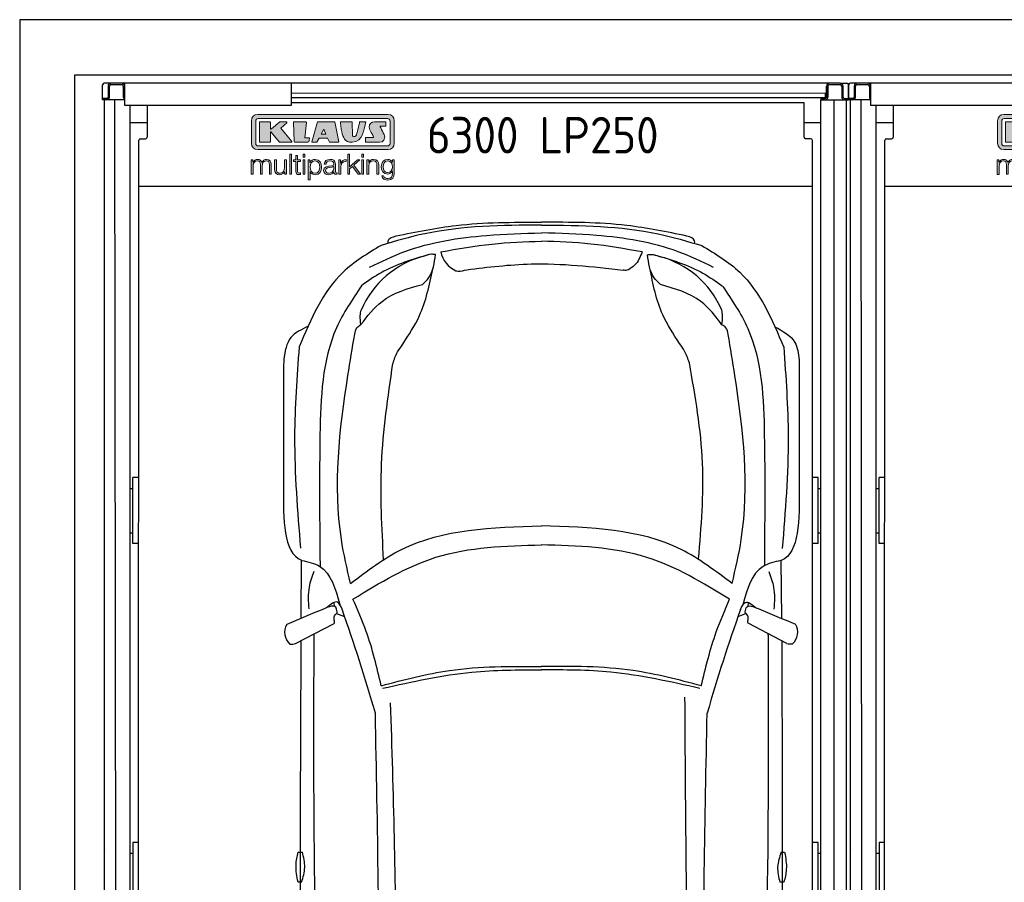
# Model space of a CAD drawing. Header units: millimetres. Extents: x 0 to 8982, y -929 to 5900.
# Tile 2 of 6: x 0 to 3563, y 2780 to 5900. Entities that reach past the tile are written whole.
import ezdxf

# ---------------------------------------------------------------- set-up
doc = ezdxf.new("R2010")
doc.units = ezdxf.units.MM
doc.layers.get('0').update_dxf_attribs({"lineweight": 25})
for name, color, linetype, lineweight in [('car', 10, 'Continuous', 25), ('Gebäude', 7, 'Continuous', 25), ('Logo', 7, 'Continuous', 25), ('Plattform', 7, 'Continuous', 25)]:
    doc.layers.add(name, color=color, linetype=linetype, lineweight=lineweight)
doc.styles.get("Standard").update_dxf_attribs({"font": 'ISOCP.SHX'})

# ---------------------------------------------------------------- blocks, each defined once
blk = doc.blocks.new('Gebäude_GL550_LP250')
at = {"layer": 'Gebäude'}
for p, q in [((5600, 5900), (-3100, 5900)), ((-3100, 5900), (-3100, 200)), ((-2900, 5700), (5400, 5700)), ((-2900, 200), (-2900, 5700))]:
    blk.add_line(p, q, dxfattribs=at)
blk = doc.blocks.new('KLAUS')
at = {"layer": 'Logo'}
h = blk.add_hatch(color=8, dxfattribs=at)
h.dxf.hatch_style = 2
edge = h.paths.add_edge_path()
edge.add_spline(control_points=[(3.6, 29.09), (2.88, 29.09), (2.3, 28.51), (2.3, 27.8), (2.3, 27.8), (2.3, 16.11), (2.3, 16.11), (2.3, 15.39), (2.88, 14.81), (3.6, 14.81), (3.6, 14.81), (71.16, 14.81), (71.16, 14.81), (71.88, 14.81), (72.46, 15.39), (72.46, 16.11), (72.46, 16.11), (72.46, 27.8), (72.46, 27.8), (72.46, 28.51), (71.88, 29.09), (71.16, 29.09), (71.16, 29.09), (3.6, 29.09), (3.6, 29.09), (3.6, 29.09), (3.6, 29.09), (3.6, 29.09)], knot_values=[0, 0, 0, 0, 1, 1, 1, 2, 2, 2, 3, 3, 3, 4, 4, 4, 5, 5, 5, 6, 6, 6, 7, 7, 7, 8, 8, 8, 9, 9, 9, 9], degree=3, periodic=0)
edge = h.paths.add_edge_path()
edge.add_spline(control_points=[(3.35, 31.23), (3.35, 31.23), (71.47, 31.23), (71.47, 31.23), (73.26, 31.23), (74.71, 29.77), (74.71, 27.99), (74.71, 27.99), (74.71, 16.17), (74.71, 16.17), (74.71, 14.38), (73.26, 12.93), (71.47, 12.93), (71.47, 12.93), (3.35, 12.93), (3.35, 12.93), (1.56, 12.93), (0.11, 14.38), (0.11, 16.17), (0.11, 16.17), (0.11, 27.99), (0.11, 27.99), (0.11, 29.77), (1.56, 31.23), (3.35, 31.23), (3.35, 31.23), (3.35, 31.23), (3.35, 31.23)], knot_values=[0, 0, 0, 0, 1, 1, 1, 2, 2, 2, 3, 3, 3, 4, 4, 4, 5, 5, 5, 6, 6, 6, 7, 7, 7, 8, 8, 8, 9, 9, 9, 9], degree=3, periodic=0)
h = blk.add_hatch(color=8, dxfattribs=at)
h.dxf.hatch_style = 2
edge = h.paths.add_edge_path()
edge.add_spline(control_points=[(4.5, 27.33), (4.5, 27.33), (9.7, 27.33), (9.7, 27.33), (9.84, 27.33), (9.96, 27.22), (9.96, 27.08), (9.96, 27.08), (9.96, 23.69), (9.96, 23.69), (9.96, 23.69), (9.94, 23.64), (10.04, 23.59), (10.14, 23.53), (10.2, 23.57), (10.2, 23.57), (10.2, 23.57), (10.51, 23.75), (10.51, 23.75), (10.51, 23.75), (14.94, 27.33), (14.94, 27.33), (14.94, 27.33), (18.41, 27.33), (18.41, 27.33), (18.41, 27.33), (18.49, 27.33), (18.56, 27.2), (18.65, 27.04), (18.53, 26.91), (18.53, 26.91), (18.53, 26.91), (15.49, 24.11), (15.49, 24.11), (15.49, 24.11), (21.14, 17.06), (21.14, 17.06), (21.14, 17.06), (21.13, 16.91), (21.13, 16.91), (21.08, 16.84), (20.99, 16.82), (20.99, 16.82), (20.99, 16.82), (14.7, 16.82), (14.7, 16.82), (14.7, 16.82), (10.26, 22.17), (10.26, 22.17), (10.26, 22.17), (10.19, 22.24), (10.08, 22.21), (9.97, 22.18), (9.96, 22.11), (9.96, 22.11), (9.96, 22.11), (9.96, 17.08), (9.96, 17.08), (9.96, 16.94), (9.84, 16.82), (9.7, 16.82), (9.7, 16.82), (4.5, 16.82), (4.5, 16.82), (4.36, 16.82), (4.25, 16.94), (4.25, 17.08), (4.25, 17.08), (4.25, 27.08), (4.25, 27.08), (4.25, 27.22), (4.36, 27.33), (4.5, 27.33), (4.5, 27.33), (4.5, 27.33), (4.5, 27.33)], knot_values=[0, 0, 0, 0, 1, 1, 1, 2, 2, 2, 3, 3, 3, 4, 4, 4, 5, 5, 5, 6, 6, 6, 7, 7, 7, 8, 8, 8, 9, 9, 9, 10, 10, 10, 11, 11, 11, 12, 12, 12, 13, 13, 13, 14, 14, 14, 15, 15, 15, 16, 16, 16, 17, 17, 17, 18, 18, 18, 19, 19, 19, 20, 20, 20, 21, 21, 21, 22, 22, 22, 23, 23, 23, 24, 24, 24, 25, 25, 25, 25], degree=3, periodic=0)
h = blk.add_hatch(color=8, dxfattribs=at)
h.dxf.hatch_style = 2
h.paths.add_polyline_path([(22.42, 17.06), (21.97, 27.15), (22.24, 27.33), (28.55, 27.33), (28.86, 26.97), (28.01, 19.08), (30.26, 19.07), (30.44, 18.95), (30.08, 16.95), (29.49, 16.82), (22.6, 16.82)])
h = blk.add_hatch(color=8, dxfattribs=at)
h.paths.add_polyline_path([(36.52, 21.01), (38.93, 21.01), (37.87, 23.57)])
h.paths.add_polyline_path([(34.52, 27.33), (43.65, 27.33), (45.76, 16.94), (45.57, 16.82), (40.83, 16.82), (39.89, 18.95), (35.42, 18.95), (34.27, 16.82), (31.78, 16.82), (31.66, 17)])
h = blk.add_hatch(color=8, dxfattribs=at)
h.dxf.hatch_style = 2
edge = h.paths.add_edge_path()
edge.add_spline(control_points=[(52.69, 27.32), (52.69, 27.32), (52.88, 20.14), (52.88, 20.14), (53.01, 19.89), (53.2, 19.77), (53.43, 19.71), (53.91, 19.59), (54.43, 19.57), (54.64, 20.03), (55.23, 21.34), (56.27, 25.45), (56.6, 27.33), (56.6, 27.33), (59.77, 27.33), (59.77, 27.33), (58.77, 23.9), (58.56, 16.82), (52.63, 16.76), (48.72, 16.72), (48.01, 19.35), (47.27, 22.24), (46.89, 23.68), (46.54, 27.33), (46.54, 27.33), (46.54, 27.33), (52.69, 27.32), (52.69, 27.32), (52.69, 27.32), (52.69, 27.32), (52.69, 27.32)], knot_values=[0, 0, 0, 0, 1, 1, 1, 2, 2, 2, 3, 3, 3, 4, 4, 4, 5, 5, 5, 6, 6, 6, 7, 7, 7, 8, 8, 8, 9, 9, 9, 10, 10, 10, 10], degree=3, periodic=0)
h = blk.add_hatch(color=8, dxfattribs=at)
h.dxf.hatch_style = 2
edge = h.paths.add_edge_path()
edge.add_spline(control_points=[(64.46, 27.33), (64.46, 27.33), (70.31, 27.33), (70.31, 27.33), (70.31, 26.52), (70.31, 26.02), (70.31, 25.12), (70.31, 25.12), (67.3, 25.12), (67.3, 25.12), (67.24, 25.04), (67.25, 25.11), (67.25, 24.91), (67.25, 24.88), (69.73, 20.38), (69.73, 19.57), (69.73, 16.4), (67.22, 16.81), (65.9, 16.82), (65.9, 16.82), (59.59, 16.82), (59.59, 16.82), (59.59, 17.76), (59.59, 18.23), (59.59, 19.14), (59.59, 19.14), (63.75, 19.14), (63.75, 19.14), (63.82, 19.22), (63.81, 19.11), (63.81, 19.31), (63.81, 20.32), (61.58, 23.06), (61.58, 24.63), (61.58, 26.33), (62.83, 27.34), (64.46, 27.33), (64.46, 27.33), (64.46, 27.33), (64.46, 27.33)], knot_values=[0, 0, 0, 0, 1, 1, 1, 2, 2, 2, 3, 3, 3, 4, 4, 4, 5, 5, 5, 6, 6, 6, 7, 7, 7, 8, 8, 8, 9, 9, 9, 10, 10, 10, 11, 11, 11, 12, 12, 12, 13, 13, 13, 13], degree=3, periodic=0)
h = blk.add_hatch(color=30, dxfattribs=at)
h.dxf.hatch_style = 2
h.paths.add_polyline_path([(20.07, 0), (20.99, 0), (20.99, 10.45), (20.07, 10.45)])
h = blk.add_hatch(color=30, dxfattribs=at)
h.paths.add_polyline_path([(27.1, 0), (28.03, 0), (28.03, 7.55), (27.1, 7.55)])
h.paths.add_polyline_path([(27.1, 8.98), (28.03, 8.98), (28.03, 10.45), (27.1, 10.45)])
h = blk.add_hatch(color=30, dxfattribs=at)
h.dxf.hatch_style = 2
h.paths.add_polyline_path([(50.4, 0), (51.32, 0), (51.32, 2.87), (52.82, 4.11), (55.8, 0), (56.96, 0), (53.52, 4.76), (56.74, 7.55), (55.51, 7.55), (51.32, 3.89), (51.32, 10.45), (50.4, 10.45)])
h = blk.add_hatch(color=30, dxfattribs=at)
h.paths.add_polyline_path([(57.74, 0), (58.66, 0), (58.66, 7.55), (57.74, 7.55)])
h.paths.add_polyline_path([(57.74, 8.98), (58.66, 8.98), (58.66, 10.45), (57.74, 10.45)])
h = blk.add_hatch(color=30, dxfattribs=at)
h.dxf.hatch_style = 2
edge = h.paths.add_edge_path()
edge.add_spline(control_points=[(0, 0), (0, 0), (0.92, 0), (0.92, 0), (0.92, 0), (0.92, 4.22), (0.92, 4.22), (0.94, 5.8), (1.58, 7), (3.18, 7), (4.35, 7), (4.77, 6.15), (4.76, 5.12), (4.76, 5.12), (4.76, 0), (4.76, 0), (4.76, 0), (5.68, 0), (5.68, 0), (5.68, 0), (5.68, 4.27), (5.68, 4.27), (5.68, 5.68), (6.14, 7), (7.73, 7), (9.05, 7), (9.52, 6.32), (9.52, 5.08), (9.52, 5.08), (9.52, 0), (9.52, 0), (9.52, 0), (10.44, 0), (10.44, 0), (10.44, 0), (10.44, 5.12), (10.44, 5.12), (10.44, 6.91), (9.59, 7.77), (7.94, 7.77), (6.94, 7.77), (5.99, 7.29), (5.54, 6.3), (5.26, 7.29), (4.36, 7.77), (3.37, 7.77), (2.17, 7.77), (1.38, 7.19), (0.89, 6.28), (0.89, 6.28), (0.85, 6.28), (0.85, 6.28), (0.85, 6.28), (0.85, 7.55), (0.85, 7.55), (0.85, 7.55), (0, 7.55), (0, 7.55), (0, 7.55), (0, 0), (0, 0), (0, 0), (0, 0), (0, 0)], knot_values=[0, 0, 0, 0, 1, 1, 1, 2, 2, 2, 3, 3, 3, 4, 4, 4, 5, 5, 5, 6, 6, 6, 7, 7, 7, 8, 8, 8, 9, 9, 9, 10, 10, 10, 11, 11, 11, 12, 12, 12, 13, 13, 13, 14, 14, 14, 15, 15, 15, 16, 16, 16, 17, 17, 17, 18, 18, 18, 19, 19, 19, 20, 20, 20, 21, 21, 21, 21], degree=3, periodic=0)
h = blk.add_hatch(color=30, dxfattribs=at)
h.dxf.hatch_style = 2
edge = h.paths.add_edge_path()
edge.add_spline(control_points=[(18.31, 7.55), (18.31, 7.55), (17.39, 7.55), (17.39, 7.55), (17.39, 7.55), (17.39, 3.59), (17.39, 3.59), (17.39, 2.05), (16.7, 0.56), (15.12, 0.56), (13.66, 0.56), (13.15, 1.27), (13.1, 2.64), (13.1, 2.64), (13.1, 7.55), (13.1, 7.55), (13.1, 7.55), (12.18, 7.55), (12.18, 7.55), (12.18, 7.55), (12.18, 2.65), (12.18, 2.65), (12.18, 0.89), (12.93, -0.22), (14.83, -0.22), (15.96, -0.22), (16.95, 0.35), (17.44, 1.36), (17.44, 1.36), (17.47, 1.36), (17.47, 1.36), (17.47, 1.36), (17.47, 0), (17.47, 0), (17.47, 0), (18.31, 0), (18.31, 0), (18.31, 0), (18.31, 7.55), (18.31, 7.55), (18.31, 7.55), (18.31, 7.55), (18.31, 7.55)], knot_values=[0, 0, 0, 0, 1, 1, 1, 2, 2, 2, 3, 3, 3, 4, 4, 4, 5, 5, 5, 6, 6, 6, 7, 7, 7, 8, 8, 8, 9, 9, 9, 10, 10, 10, 11, 11, 11, 12, 12, 12, 13, 13, 13, 14, 14, 14, 14], degree=3, periodic=0)
h = blk.add_hatch(color=30, dxfattribs=at)
h.dxf.hatch_style = 2
edge = h.paths.add_edge_path()
edge.add_spline(control_points=[(24.22, 9.82), (24.22, 9.82), (23.3, 9.82), (23.3, 9.82), (23.3, 9.82), (23.3, 7.55), (23.3, 7.55), (23.3, 7.55), (21.98, 7.55), (21.98, 7.55), (21.98, 7.55), (21.98, 6.78), (21.98, 6.78), (21.98, 6.78), (23.3, 6.78), (23.3, 6.78), (23.3, 6.78), (23.3, 1.61), (23.3, 1.61), (23.28, 0.32), (23.71, -0.09), (24.94, -0.09), (25.22, -0.09), (25.48, -0.06), (25.76, -0.06), (25.76, -0.06), (25.76, 0.73), (25.76, 0.73), (25.5, 0.7), (25.23, 0.69), (24.97, 0.69), (24.31, 0.73), (24.22, 1.08), (24.22, 1.68), (24.22, 1.68), (24.22, 6.78), (24.22, 6.78), (24.22, 6.78), (25.76, 6.78), (25.76, 6.78), (25.76, 6.78), (25.76, 7.55), (25.76, 7.55), (25.76, 7.55), (24.22, 7.55), (24.22, 7.55), (24.22, 7.55), (24.22, 9.82), (24.22, 9.82), (24.22, 9.82), (24.22, 9.82), (24.22, 9.82)], knot_values=[0, 0, 0, 0, 1, 1, 1, 2, 2, 2, 3, 3, 3, 4, 4, 4, 5, 5, 5, 6, 6, 6, 7, 7, 7, 8, 8, 8, 9, 9, 9, 10, 10, 10, 11, 11, 11, 12, 12, 12, 13, 13, 13, 14, 14, 14, 15, 15, 15, 16, 16, 16, 17, 17, 17, 17], degree=3, periodic=0)
h = blk.add_hatch(color=30, dxfattribs=at)
edge = h.paths.add_edge_path()
edge.add_spline(control_points=[(35.84, 3.78), (35.84, 2.21), (35.12, 0.56), (33.37, 0.56), (31.4, 0.56), (30.72, 2.21), (30.72, 3.78), (30.72, 5.49), (31.33, 7), (33.37, 7), (35.12, 7), (35.84, 5.34), (35.84, 3.78), (35.84, 3.78), (35.84, 3.78), (35.84, 3.78)], knot_values=[0, 0, 0, 0, 1, 1, 1, 2, 2, 2, 3, 3, 3, 4, 4, 4, 5, 5, 5, 5], degree=3, periodic=0)
edge = h.paths.add_edge_path()
edge.add_spline(control_points=[(29.79, -2.8), (29.79, -2.8), (30.72, -2.8), (30.72, -2.8), (30.72, -2.8), (30.72, 1.43), (30.72, 1.43), (30.72, 1.43), (30.74, 1.43), (30.74, 1.43), (31.14, 0.35), (32.24, -0.22), (33.37, -0.22), (35.66, -0.22), (36.76, 1.64), (36.76, 3.78), (36.76, 5.91), (35.66, 7.77), (33.37, 7.77), (32.15, 7.77), (31.1, 7.14), (30.67, 6.12), (30.67, 6.12), (30.64, 6.12), (30.64, 6.12), (30.64, 6.12), (30.64, 7.55), (30.64, 7.55), (30.64, 7.55), (29.79, 7.55), (29.79, 7.55), (29.79, 7.55), (29.79, -2.8), (29.79, -2.8), (29.79, -2.8), (29.79, -2.8), (29.79, -2.8)], knot_values=[0, 0, 0, 0, 1, 1, 1, 2, 2, 2, 3, 3, 3, 4, 4, 4, 5, 5, 5, 6, 6, 6, 7, 7, 7, 8, 8, 8, 9, 9, 9, 10, 10, 10, 11, 11, 11, 12, 12, 12, 12], degree=3, periodic=0)
h = blk.add_hatch(color=30, dxfattribs=at)
edge = h.paths.add_edge_path()
edge.add_spline(control_points=[(43.03, 2.93), (43.04, 1.45), (41.8, 0.56), (40.39, 0.56), (39.53, 0.56), (38.71, 1.13), (38.71, 2.05), (38.71, 3.53), (40.66, 3.51), (42.22, 3.79), (42.47, 3.84), (42.88, 3.91), (43, 4.13), (43, 4.13), (43.03, 4.13), (43.03, 4.13), (43.03, 4.13), (43.03, 2.93), (43.03, 2.93), (43.03, 2.93), (43.03, 2.93), (43.03, 2.93)], knot_values=[0, 0, 0, 0, 1, 1, 1, 2, 2, 2, 3, 3, 3, 4, 4, 4, 5, 5, 5, 6, 6, 6, 7, 7, 7, 7], degree=3, periodic=0)
edge = h.paths.add_edge_path()
edge.add_spline(control_points=[(39.03, 5.24), (39.06, 6.47), (39.91, 7), (41.05, 7), (42.14, 7), (43.03, 6.69), (43.03, 5.45), (43.03, 4.61), (42.6, 4.51), (41.84, 4.42), (39.85, 4.19), (37.79, 4.11), (37.79, 1.99), (37.79, 0.47), (38.93, -0.22), (40.32, -0.22), (41.77, -0.22), (42.43, 0.34), (43.07, 1.32), (43.07, 1.32), (43.1, 1.32), (43.1, 1.32), (43.1, 0.53), (43.25, 0), (44.19, 0), (44.43, 0), (44.58, 0.01), (44.79, 0.06), (44.79, 0.06), (44.79, 0.83), (44.79, 0.83), (44.71, 0.81), (44.6, 0.78), (44.49, 0.78), (44.13, 0.78), (43.95, 0.98), (43.95, 1.33), (43.95, 1.33), (43.95, 5.34), (43.95, 5.34), (43.95, 7.36), (42.5, 7.77), (41.17, 7.77), (39.44, 7.77), (38.2, 7.01), (38.11, 5.24), (38.11, 5.24), (39.03, 5.24), (39.03, 5.24), (39.03, 5.24), (39.03, 5.24), (39.03, 5.24)], knot_values=[0, 0, 0, 0, 1, 1, 1, 2, 2, 2, 3, 3, 3, 4, 4, 4, 5, 5, 5, 6, 6, 6, 7, 7, 7, 8, 8, 8, 9, 9, 9, 10, 10, 10, 11, 11, 11, 12, 12, 12, 13, 13, 13, 14, 14, 14, 15, 15, 15, 16, 16, 16, 17, 17, 17, 17], degree=3, periodic=0)
h = blk.add_hatch(color=30, dxfattribs=at)
h.dxf.hatch_style = 2
edge = h.paths.add_edge_path()
edge.add_spline(control_points=[(45.79, 0), (45.79, 0), (46.71, 0), (46.71, 0), (46.71, 0), (46.71, 4.03), (46.71, 4.03), (46.71, 5.59), (47.85, 6.82), (49.52, 6.73), (49.52, 6.73), (49.52, 7.66), (49.52, 7.66), (48.16, 7.72), (47.14, 7), (46.67, 5.78), (46.67, 5.78), (46.64, 5.78), (46.64, 5.78), (46.64, 5.78), (46.64, 7.55), (46.64, 7.55), (46.64, 7.55), (45.79, 7.55), (45.79, 7.55), (45.79, 7.55), (45.79, 0), (45.79, 0), (45.79, 0), (45.79, 0), (45.79, 0)], knot_values=[0, 0, 0, 0, 1, 1, 1, 2, 2, 2, 3, 3, 3, 4, 4, 4, 5, 5, 5, 6, 6, 6, 7, 7, 7, 8, 8, 8, 9, 9, 9, 10, 10, 10, 10], degree=3, periodic=0)
h = blk.add_hatch(color=30, dxfattribs=at)
h.dxf.hatch_style = 2
edge = h.paths.add_edge_path()
edge.add_spline(control_points=[(60.41, 0), (60.41, 0), (61.33, 0), (61.33, 0), (61.33, 0), (61.33, 4.41), (61.33, 4.41), (61.36, 5.89), (62.24, 7), (63.7, 7), (65.2, 7), (65.62, 6.02), (65.62, 4.71), (65.62, 4.71), (65.62, 0), (65.62, 0), (65.62, 0), (66.54, 0), (66.54, 0), (66.54, 0), (66.54, 4.86), (66.54, 4.86), (66.54, 6.66), (65.9, 7.77), (63.78, 7.77), (62.71, 7.77), (61.7, 7.16), (61.36, 6.25), (61.36, 6.25), (61.33, 6.25), (61.33, 6.25), (61.33, 6.25), (61.33, 7.55), (61.33, 7.55), (61.33, 7.55), (60.41, 7.55), (60.41, 7.55), (60.41, 7.55), (60.41, 0), (60.41, 0), (60.41, 0), (60.41, 0), (60.41, 0)], knot_values=[0, 0, 0, 0, 1, 1, 1, 2, 2, 2, 3, 3, 3, 4, 4, 4, 5, 5, 5, 6, 6, 6, 7, 7, 7, 8, 8, 8, 9, 9, 9, 10, 10, 10, 11, 11, 11, 12, 12, 12, 13, 13, 13, 14, 14, 14, 14], degree=3, periodic=0)
h = blk.add_hatch(color=30, dxfattribs=at)
edge = h.paths.add_edge_path()
edge.add_spline(control_points=[(71.32, 0.86), (69.62, 0.86), (68.83, 2.34), (68.83, 3.86), (68.83, 5.43), (69.56, 7), (71.32, 7), (73.06, 7), (73.75, 5.34), (73.75, 3.86), (73.75, 2.33), (72.91, 0.86), (71.32, 0.86), (71.32, 0.86), (71.32, 0.86), (71.32, 0.86)], knot_values=[0, 0, 0, 0, 1, 1, 1, 2, 2, 2, 3, 3, 3, 4, 4, 4, 5, 5, 5, 5], degree=3, periodic=0)
edge = h.paths.add_edge_path()
edge.add_spline(control_points=[(74.67, 7.55), (74.67, 7.55), (73.75, 7.55), (73.75, 7.55), (73.75, 7.55), (73.75, 6.25), (73.75, 6.25), (73.75, 6.25), (73.72, 6.25), (73.72, 6.25), (73.35, 7.09), (72.41, 7.77), (71.32, 7.77), (69.13, 7.77), (67.9, 6.05), (67.9, 3.97), (67.9, 1.82), (68.9, 0.09), (71.32, 0.09), (72.4, 0.09), (73.29, 0.72), (73.72, 1.64), (73.72, 1.64), (73.75, 1.64), (73.75, 1.64), (73.75, 1.64), (73.75, 0.61), (73.75, 0.61), (73.75, -1.23), (73.01, -2.24), (71.32, -2.24), (70.29, -2.24), (69.31, -1.85), (69.1, -0.73), (69.1, -0.73), (68.18, -0.73), (68.18, -0.73), (68.31, -2.34), (69.81, -3.02), (71.32, -3.02), (73.79, -3.02), (74.65, -1.64), (74.67, 0.61), (74.67, 0.61), (74.67, 7.55), (74.67, 7.55), (74.67, 7.55), (74.67, 7.55), (74.67, 7.55)], knot_values=[0, 0, 0, 0, 1, 1, 1, 2, 2, 2, 3, 3, 3, 4, 4, 4, 5, 5, 5, 6, 6, 6, 7, 7, 7, 8, 8, 8, 9, 9, 9, 10, 10, 10, 11, 11, 11, 12, 12, 12, 13, 13, 13, 14, 14, 14, 15, 15, 15, 16, 16, 16, 16], degree=3, periodic=0)
at = {"layer": 'Logo', "lineweight": 0}
for points in [[(22.42, 17.06), (21.97, 27.15), (22.24, 27.33), (28.55, 27.33), (28.86, 26.97), (28.01, 19.08), (30.26, 19.07), (30.44, 18.95), (30.08, 16.95), (29.49, 16.82), (22.6, 16.82), (22.42, 17.06), (22.42, 17.06)], [(34.52, 27.33), (43.65, 27.33), (45.76, 16.94), (45.57, 16.82), (40.83, 16.82), (39.89, 18.95), (35.42, 18.95), (34.27, 16.82), (31.78, 16.82), (31.66, 17), (34.52, 27.33), (34.52, 27.33)], [(36.52, 21.01), (38.93, 21.01), (37.87, 23.57), (36.52, 21.01), (36.52, 21.01)], [(20.07, 0), (20.99, 0), (20.99, 10.45), (20.07, 10.45), (20.07, 0), (20.07, 0)], [(27.1, 8.98), (28.03, 8.98), (28.03, 10.45), (27.1, 10.45), (27.1, 8.98), (27.1, 8.98)], [(50.4, 0), (51.32, 0), (51.32, 2.87), (52.82, 4.11), (55.8, 0), (56.96, 0), (53.52, 4.76), (56.74, 7.55), (55.51, 7.55), (51.32, 3.89), (51.32, 10.45), (50.4, 10.45), (50.4, 0), (50.4, 0)], [(57.74, 8.98), (58.66, 8.98), (58.66, 10.45), (57.74, 10.45), (57.74, 8.98), (57.74, 8.98)], [(27.1, 0), (28.03, 0), (28.03, 7.55), (27.1, 7.55), (27.1, 0), (27.1, 0)], [(57.74, 0), (58.66, 0), (58.66, 7.55), (57.74, 7.55), (57.74, 0), (57.74, 0)]]:
    blk.add_lwpolyline(points, dxfattribs=at)
for points, knots in [([(3.35, 31.23), (3.35, 31.23), (71.47, 31.23), (71.47, 31.23), (73.26, 31.23), (74.71, 29.77), (74.71, 27.99), (74.71, 27.99), (74.71, 16.17), (74.71, 16.17), (74.71, 14.38), (73.26, 12.93), (71.47, 12.93), (71.47, 12.93), (3.35, 12.93), (3.35, 12.93), (1.56, 12.93), (0.11, 14.38), (0.11, 16.17), (0.11, 16.17), (0.11, 27.99), (0.11, 27.99), (0.11, 29.77), (1.56, 31.23), (3.35, 31.23), (3.35, 31.23), (3.35, 31.23), (3.35, 31.23)], [0, 0, 0, 0, 1, 1, 1, 2, 2, 2, 3, 3, 3, 4, 4, 4, 5, 5, 5, 6, 6, 6, 7, 7, 7, 8, 8, 8, 9, 9, 9, 9]), ([(3.6, 29.09), (2.88, 29.09), (2.3, 28.51), (2.3, 27.8), (2.3, 27.8), (2.3, 16.11), (2.3, 16.11), (2.3, 15.39), (2.88, 14.81), (3.6, 14.81), (3.6, 14.81), (71.16, 14.81), (71.16, 14.81), (71.88, 14.81), (72.46, 15.39), (72.46, 16.11), (72.46, 16.11), (72.46, 27.8), (72.46, 27.8), (72.46, 28.51), (71.88, 29.09), (71.16, 29.09), (71.16, 29.09), (3.6, 29.09), (3.6, 29.09), (3.6, 29.09), (3.6, 29.09), (3.6, 29.09)], [0, 0, 0, 0, 1, 1, 1, 2, 2, 2, 3, 3, 3, 4, 4, 4, 5, 5, 5, 6, 6, 6, 7, 7, 7, 8, 8, 8, 9, 9, 9, 9]), ([(4.5, 27.33), (4.5, 27.33), (9.7, 27.33), (9.7, 27.33), (9.84, 27.33), (9.96, 27.22), (9.96, 27.08), (9.96, 27.08), (9.96, 23.69), (9.96, 23.69), (9.96, 23.69), (9.94, 23.64), (10.04, 23.59), (10.14, 23.53), (10.2, 23.57), (10.2, 23.57), (10.2, 23.57), (10.51, 23.75), (10.51, 23.75), (10.51, 23.75), (14.94, 27.33), (14.94, 27.33), (14.94, 27.33), (18.41, 27.33), (18.41, 27.33), (18.41, 27.33), (18.49, 27.33), (18.56, 27.2), (18.65, 27.04), (18.53, 26.91), (18.53, 26.91), (18.53, 26.91), (15.49, 24.11), (15.49, 24.11), (15.49, 24.11), (21.14, 17.06), (21.14, 17.06), (21.14, 17.06), (21.13, 16.91), (21.13, 16.91), (21.08, 16.84), (20.99, 16.82), (20.99, 16.82), (20.99, 16.82), (14.7, 16.82), (14.7, 16.82), (14.7, 16.82), (10.26, 22.17), (10.26, 22.17), (10.26, 22.17), (10.19, 22.24), (10.08, 22.21), (9.97, 22.18), (9.96, 22.11), (9.96, 22.11), (9.96, 22.11), (9.96, 17.08), (9.96, 17.08), (9.96, 16.94), (9.84, 16.82), (9.7, 16.82), (9.7, 16.82), (4.5, 16.82), (4.5, 16.82), (4.36, 16.82), (4.25, 16.94), (4.25, 17.08), (4.25, 17.08), (4.25, 27.08), (4.25, 27.08), (4.25, 27.22), (4.36, 27.33), (4.5, 27.33), (4.5, 27.33), (4.5, 27.33), (4.5, 27.33)], [0, 0, 0, 0, 1, 1, 1, 2, 2, 2, 3, 3, 3, 4, 4, 4, 5, 5, 5, 6, 6, 6, 7, 7, 7, 8, 8, 8, 9, 9, 9, 10, 10, 10, 11, 11, 11, 12, 12, 12, 13, 13, 13, 14, 14, 14, 15, 15, 15, 16, 16, 16, 17, 17, 17, 18, 18, 18, 19, 19, 19, 20, 20, 20, 21, 21, 21, 22, 22, 22, 23, 23, 23, 24, 24, 24, 25, 25, 25, 25]), ([(52.69, 27.32), (52.69, 27.32), (52.88, 20.14), (52.88, 20.14), (53.01, 19.89), (53.2, 19.77), (53.43, 19.71), (53.91, 19.59), (54.43, 19.57), (54.64, 20.03), (55.23, 21.34), (56.27, 25.45), (56.6, 27.33), (56.6, 27.33), (59.77, 27.33), (59.77, 27.33), (58.77, 23.9), (58.56, 16.82), (52.63, 16.76), (48.72, 16.72), (48.01, 19.35), (47.27, 22.24), (46.89, 23.68), (46.54, 27.33), (46.54, 27.33), (46.54, 27.33), (52.69, 27.32), (52.69, 27.32), (52.69, 27.32), (52.69, 27.32), (52.69, 27.32)], [0, 0, 0, 0, 1, 1, 1, 2, 2, 2, 3, 3, 3, 4, 4, 4, 5, 5, 5, 6, 6, 6, 7, 7, 7, 8, 8, 8, 9, 9, 9, 10, 10, 10, 10]), ([(64.46, 27.33), (64.46, 27.33), (70.31, 27.33), (70.31, 27.33), (70.31, 26.52), (70.31, 26.02), (70.31, 25.12), (70.31, 25.12), (67.3, 25.12), (67.3, 25.12), (67.24, 25.04), (67.25, 25.11), (67.25, 24.91), (67.25, 24.88), (69.73, 20.38), (69.73, 19.57), (69.73, 16.4), (67.22, 16.81), (65.9, 16.82), (65.9, 16.82), (59.59, 16.82), (59.59, 16.82), (59.59, 17.76), (59.59, 18.23), (59.59, 19.14), (59.59, 19.14), (63.75, 19.14), (63.75, 19.14), (63.82, 19.22), (63.81, 19.11), (63.81, 19.31), (63.81, 20.32), (61.58, 23.06), (61.58, 24.63), (61.58, 26.33), (62.83, 27.34), (64.46, 27.33), (64.46, 27.33), (64.46, 27.33), (64.46, 27.33)], [0, 0, 0, 0, 1, 1, 1, 2, 2, 2, 3, 3, 3, 4, 4, 4, 5, 5, 5, 6, 6, 6, 7, 7, 7, 8, 8, 8, 9, 9, 9, 10, 10, 10, 11, 11, 11, 12, 12, 12, 13, 13, 13, 13]), ([(0, 0), (0, 0), (0.92, 0), (0.92, 0), (0.92, 0), (0.92, 4.22), (0.92, 4.22), (0.94, 5.8), (1.58, 7), (3.18, 7), (4.35, 7), (4.77, 6.15), (4.76, 5.12), (4.76, 5.12), (4.76, 0), (4.76, 0), (4.76, 0), (5.68, 0), (5.68, 0), (5.68, 0), (5.68, 4.27), (5.68, 4.27), (5.68, 5.68), (6.14, 7), (7.73, 7), (9.05, 7), (9.52, 6.32), (9.52, 5.08), (9.52, 5.08), (9.52, 0), (9.52, 0), (9.52, 0), (10.44, 0), (10.44, 0), (10.44, 0), (10.44, 5.12), (10.44, 5.12), (10.44, 6.91), (9.59, 7.77), (7.94, 7.77), (6.94, 7.77), (5.99, 7.29), (5.54, 6.3), (5.26, 7.29), (4.36, 7.77), (3.37, 7.77), (2.17, 7.77), (1.38, 7.19), (0.89, 6.28), (0.89, 6.28), (0.85, 6.28), (0.85, 6.28), (0.85, 6.28), (0.85, 7.55), (0.85, 7.55), (0.85, 7.55), (0, 7.55), (0, 7.55), (0, 7.55), (0, 0), (0, 0), (0, 0), (0, 0), (0, 0)], [0, 0, 0, 0, 1, 1, 1, 2, 2, 2, 3, 3, 3, 4, 4, 4, 5, 5, 5, 6, 6, 6, 7, 7, 7, 8, 8, 8, 9, 9, 9, 10, 10, 10, 11, 11, 11, 12, 12, 12, 13, 13, 13, 14, 14, 14, 15, 15, 15, 16, 16, 16, 17, 17, 17, 18, 18, 18, 19, 19, 19, 20, 20, 20, 21, 21, 21, 21]), ([(18.31, 7.55), (18.31, 7.55), (17.39, 7.55), (17.39, 7.55), (17.39, 7.55), (17.39, 3.59), (17.39, 3.59), (17.39, 2.05), (16.7, 0.56), (15.12, 0.56), (13.66, 0.56), (13.15, 1.27), (13.1, 2.64), (13.1, 2.64), (13.1, 7.55), (13.1, 7.55), (13.1, 7.55), (12.18, 7.55), (12.18, 7.55), (12.18, 7.55), (12.18, 2.65), (12.18, 2.65), (12.18, 0.89), (12.93, -0.22), (14.83, -0.22), (15.96, -0.22), (16.95, 0.35), (17.44, 1.36), (17.44, 1.36), (17.47, 1.36), (17.47, 1.36), (17.47, 1.36), (17.47, 0), (17.47, 0), (17.47, 0), (18.31, 0), (18.31, 0), (18.31, 0), (18.31, 7.55), (18.31, 7.55), (18.31, 7.55), (18.31, 7.55), (18.31, 7.55)], [0, 0, 0, 0, 1, 1, 1, 2, 2, 2, 3, 3, 3, 4, 4, 4, 5, 5, 5, 6, 6, 6, 7, 7, 7, 8, 8, 8, 9, 9, 9, 10, 10, 10, 11, 11, 11, 12, 12, 12, 13, 13, 13, 14, 14, 14, 14]), ([(24.22, 9.82), (24.22, 9.82), (23.3, 9.82), (23.3, 9.82), (23.3, 9.82), (23.3, 7.55), (23.3, 7.55), (23.3, 7.55), (21.98, 7.55), (21.98, 7.55), (21.98, 7.55), (21.98, 6.78), (21.98, 6.78), (21.98, 6.78), (23.3, 6.78), (23.3, 6.78), (23.3, 6.78), (23.3, 1.61), (23.3, 1.61), (23.28, 0.32), (23.71, -0.09), (24.94, -0.09), (25.22, -0.09), (25.48, -0.06), (25.76, -0.06), (25.76, -0.06), (25.76, 0.73), (25.76, 0.73), (25.5, 0.7), (25.23, 0.69), (24.97, 0.69), (24.31, 0.73), (24.22, 1.08), (24.22, 1.68), (24.22, 1.68), (24.22, 6.78), (24.22, 6.78), (24.22, 6.78), (25.76, 6.78), (25.76, 6.78), (25.76, 6.78), (25.76, 7.55), (25.76, 7.55), (25.76, 7.55), (24.22, 7.55), (24.22, 7.55), (24.22, 7.55), (24.22, 9.82), (24.22, 9.82), (24.22, 9.82), (24.22, 9.82), (24.22, 9.82)], [0, 0, 0, 0, 1, 1, 1, 2, 2, 2, 3, 3, 3, 4, 4, 4, 5, 5, 5, 6, 6, 6, 7, 7, 7, 8, 8, 8, 9, 9, 9, 10, 10, 10, 11, 11, 11, 12, 12, 12, 13, 13, 13, 14, 14, 14, 15, 15, 15, 16, 16, 16, 17, 17, 17, 17]), ([(29.79, -2.8), (29.79, -2.8), (30.72, -2.8), (30.72, -2.8), (30.72, -2.8), (30.72, 1.43), (30.72, 1.43), (30.72, 1.43), (30.74, 1.43), (30.74, 1.43), (31.14, 0.35), (32.24, -0.22), (33.37, -0.22), (35.66, -0.22), (36.76, 1.64), (36.76, 3.78), (36.76, 5.91), (35.66, 7.77), (33.37, 7.77), (32.15, 7.77), (31.1, 7.14), (30.67, 6.12), (30.67, 6.12), (30.64, 6.12), (30.64, 6.12), (30.64, 6.12), (30.64, 7.55), (30.64, 7.55), (30.64, 7.55), (29.79, 7.55), (29.79, 7.55), (29.79, 7.55), (29.79, -2.8), (29.79, -2.8), (29.79, -2.8), (29.79, -2.8), (29.79, -2.8)], [0, 0, 0, 0, 1, 1, 1, 2, 2, 2, 3, 3, 3, 4, 4, 4, 5, 5, 5, 6, 6, 6, 7, 7, 7, 8, 8, 8, 9, 9, 9, 10, 10, 10, 11, 11, 11, 12, 12, 12, 12]), ([(35.84, 3.78), (35.84, 2.21), (35.12, 0.56), (33.37, 0.56), (31.4, 0.56), (30.72, 2.21), (30.72, 3.78), (30.72, 5.49), (31.33, 7), (33.37, 7), (35.12, 7), (35.84, 5.34), (35.84, 3.78), (35.84, 3.78), (35.84, 3.78), (35.84, 3.78)], [0, 0, 0, 0, 1, 1, 1, 2, 2, 2, 3, 3, 3, 4, 4, 4, 5, 5, 5, 5]), ([(39.03, 5.24), (39.06, 6.47), (39.91, 7), (41.05, 7), (42.14, 7), (43.03, 6.69), (43.03, 5.45), (43.03, 4.61), (42.6, 4.51), (41.84, 4.42), (39.85, 4.19), (37.79, 4.11), (37.79, 1.99), (37.79, 0.47), (38.93, -0.22), (40.32, -0.22), (41.77, -0.22), (42.43, 0.34), (43.07, 1.32), (43.07, 1.32), (43.1, 1.32), (43.1, 1.32), (43.1, 0.53), (43.25, 0), (44.19, 0), (44.43, 0), (44.58, 0.01), (44.79, 0.06), (44.79, 0.06), (44.79, 0.83), (44.79, 0.83), (44.71, 0.81), (44.6, 0.78), (44.49, 0.78), (44.13, 0.78), (43.95, 0.98), (43.95, 1.33), (43.95, 1.33), (43.95, 5.34), (43.95, 5.34), (43.95, 7.36), (42.5, 7.77), (41.17, 7.77), (39.44, 7.77), (38.2, 7.01), (38.11, 5.24), (38.11, 5.24), (39.03, 5.24), (39.03, 5.24), (39.03, 5.24), (39.03, 5.24), (39.03, 5.24)], [0, 0, 0, 0, 1, 1, 1, 2, 2, 2, 3, 3, 3, 4, 4, 4, 5, 5, 5, 6, 6, 6, 7, 7, 7, 8, 8, 8, 9, 9, 9, 10, 10, 10, 11, 11, 11, 12, 12, 12, 13, 13, 13, 14, 14, 14, 15, 15, 15, 16, 16, 16, 17, 17, 17, 17]), ([(45.79, 0), (45.79, 0), (46.71, 0), (46.71, 0), (46.71, 0), (46.71, 4.03), (46.71, 4.03), (46.71, 5.59), (47.85, 6.82), (49.52, 6.73), (49.52, 6.73), (49.52, 7.66), (49.52, 7.66), (48.16, 7.72), (47.14, 7), (46.67, 5.78), (46.67, 5.78), (46.64, 5.78), (46.64, 5.78), (46.64, 5.78), (46.64, 7.55), (46.64, 7.55), (46.64, 7.55), (45.79, 7.55), (45.79, 7.55), (45.79, 7.55), (45.79, 0), (45.79, 0), (45.79, 0), (45.79, 0), (45.79, 0)], [0, 0, 0, 0, 1, 1, 1, 2, 2, 2, 3, 3, 3, 4, 4, 4, 5, 5, 5, 6, 6, 6, 7, 7, 7, 8, 8, 8, 9, 9, 9, 10, 10, 10, 10]), ([(60.41, 0), (60.41, 0), (61.33, 0), (61.33, 0), (61.33, 0), (61.33, 4.41), (61.33, 4.41), (61.36, 5.89), (62.24, 7), (63.7, 7), (65.2, 7), (65.62, 6.02), (65.62, 4.71), (65.62, 4.71), (65.62, 0), (65.62, 0), (65.62, 0), (66.54, 0), (66.54, 0), (66.54, 0), (66.54, 4.86), (66.54, 4.86), (66.54, 6.66), (65.9, 7.77), (63.78, 7.77), (62.71, 7.77), (61.7, 7.16), (61.36, 6.25), (61.36, 6.25), (61.33, 6.25), (61.33, 6.25), (61.33, 6.25), (61.33, 7.55), (61.33, 7.55), (61.33, 7.55), (60.41, 7.55), (60.41, 7.55), (60.41, 7.55), (60.41, 0), (60.41, 0), (60.41, 0), (60.41, 0), (60.41, 0)], [0, 0, 0, 0, 1, 1, 1, 2, 2, 2, 3, 3, 3, 4, 4, 4, 5, 5, 5, 6, 6, 6, 7, 7, 7, 8, 8, 8, 9, 9, 9, 10, 10, 10, 11, 11, 11, 12, 12, 12, 13, 13, 13, 14, 14, 14, 14]), ([(74.67, 7.55), (74.67, 7.55), (73.75, 7.55), (73.75, 7.55), (73.75, 7.55), (73.75, 6.25), (73.75, 6.25), (73.75, 6.25), (73.72, 6.25), (73.72, 6.25), (73.35, 7.09), (72.41, 7.77), (71.32, 7.77), (69.13, 7.77), (67.9, 6.05), (67.9, 3.97), (67.9, 1.82), (68.9, 0.09), (71.32, 0.09), (72.4, 0.09), (73.29, 0.72), (73.72, 1.64), (73.72, 1.64), (73.75, 1.64), (73.75, 1.64), (73.75, 1.64), (73.75, 0.61), (73.75, 0.61), (73.75, -1.23), (73.01, -2.24), (71.32, -2.24), (70.29, -2.24), (69.31, -1.85), (69.1, -0.73), (69.1, -0.73), (68.18, -0.73), (68.18, -0.73), (68.31, -2.34), (69.81, -3.02), (71.32, -3.02), (73.79, -3.02), (74.65, -1.64), (74.67, 0.61), (74.67, 0.61), (74.67, 7.55), (74.67, 7.55), (74.67, 7.55), (74.67, 7.55), (74.67, 7.55)], [0, 0, 0, 0, 1, 1, 1, 2, 2, 2, 3, 3, 3, 4, 4, 4, 5, 5, 5, 6, 6, 6, 7, 7, 7, 8, 8, 8, 9, 9, 9, 10, 10, 10, 11, 11, 11, 12, 12, 12, 13, 13, 13, 14, 14, 14, 15, 15, 15, 16, 16, 16, 16]), ([(71.32, 0.86), (69.62, 0.86), (68.83, 2.34), (68.83, 3.86), (68.83, 5.43), (69.56, 7), (71.32, 7), (73.06, 7), (73.75, 5.34), (73.75, 3.86), (73.75, 2.33), (72.91, 0.86), (71.32, 0.86), (71.32, 0.86), (71.32, 0.86), (71.32, 0.86)], [0, 0, 0, 0, 1, 1, 1, 2, 2, 2, 3, 3, 3, 4, 4, 4, 5, 5, 5, 5]), ([(43.03, 2.93), (43.04, 1.45), (41.8, 0.56), (40.39, 0.56), (39.53, 0.56), (38.71, 1.13), (38.71, 2.05), (38.71, 3.53), (40.66, 3.51), (42.22, 3.79), (42.47, 3.84), (42.88, 3.91), (43, 4.13), (43, 4.13), (43.03, 4.13), (43.03, 4.13), (43.03, 4.13), (43.03, 2.93), (43.03, 2.93), (43.03, 2.93), (43.03, 2.93), (43.03, 2.93)], [0, 0, 0, 0, 1, 1, 1, 2, 2, 2, 3, 3, 3, 4, 4, 4, 5, 5, 5, 6, 6, 6, 7, 7, 7, 7])]:
    blk.add_open_spline(points, degree=3, knots=knots, dxfattribs=at)
blk = doc.blocks.new('6300_LP250_GL550')
for p, q in [((3080, 5590.1), (3080, 5670.1)), ((5615, 5610.1), (5600, 5610.1))]:
    blk.add_line(p, q)
at = {"layer": 'Plattform'}
for p, q in [((3080, 5670.1), (3006, 5670.1)), ((5630, 5670.1), (3080, 5670.1)), ((3682.4, 5670.1), (3682.4, 5590.1)), ((5670, 5670.1), (5630, 5670.1)), ((5670, 5670.1), (5694, 5670.1)), ((3000, 5610.1), (3000, 5664.1)), ((3020, 5660.1), (3020, 5620.1)), ((3025, 5620.1), (3025, 5660.1)), ((3030, 5665.1), (3070, 5665.1)), ((3075, 5660.1), (3075, 5620.1)), ((5620, 5634.6), (3682.4, 5633.5)), ((5615, 5634.5), (5615, 5619)), ((5620, 5620.1), (5620, 5660.1)), ((5620, 5634.5), (5620, 5634.5)), ((5625, 5620.1), (5625, 5660.1)), ((5625, 5660.1), (5625, 5620.1)), ((5630, 5665.1), (5670, 5665.1)), ((5675, 5660.1), (5675, 5620.1)), ((5680, 5620.1), (5680, 5660.1)), ((5700, 5664.1), (5700, 5610.1)), ((3015, 5615.1), (3000, 5615.1)), ((3080, 5610.1), (3000, 5610.1)), ((3006.9, 360.1), (3006.9, 5610.1)), ((3049.9, 360.1), (3044.9, 5610.1)), ((3682.4, 5619), (5615, 5619)), ((5539, 5599.5), (3682.4, 5599.5)), ((5539, 5475.2), (5539, 5599.5)), ((5600, 5619), (5600, 5610.1)), ((5615, 5615.1), (5600, 5615.1)), ((5600, 350.1), (5600, 5610.1)), ((5600, 5610.1), (5700, 5610.1)), ((5648.5, 360.2), (5647.9, 5610.1)), ((5685, 5615.1), (5700, 5615.1)), ((5691.5, 5610.1), (5691.5, 360.1)), ((3682.4, 5590.1), (3080, 5590.1)), ((3099.6, 350.1), (3100, 5590.1)), ((3161, 5590.1), (3160.9, 5475.6)), ((3161, 5527.5), (3100, 5527.5)), ((5600, 5527.1), (5539, 5527.1)), ((3129, 564.5), (3131, 5463.9)), ((3137, 5469.2), (3155.2, 5469.2)), ((5563, 5469.2), (5545, 5469.2)), ((5569, 452.1), (5569, 5463.2)), ((5569, 5463.2), (5569, 5463.2)), ((5569, 5296.2), (3130.9, 5296.2)), ((3110, 4243.9), (3110, 4243.9)), ((3130.5, 4243.9), (3110, 4243.9)), ((3110, 4005.6), (3110, 4243.9)), ((5590, 4243.9), (5569, 4243.9)), ((5590, 4005.6), (5590, 4243.9)), ((3100, 4204.9), (3110, 4204.9)), ((5590, 4204.9), (5600, 4204.9)), ((3100, 4044.1), (3110, 4044.1)), ((5590, 4044.1), (5600, 4044.1)), ((3130.4, 4005.6), (3110, 4005.6)), ((5590, 4005.6), (5569, 4005.6)), ((3110, 2924), (3110, 2685.6)), ((3129, 2924), (3110, 2924)), ((5590, 2924), (5569, 2924)), ((5590, 2685.6), (5590, 2924)), ((3010.5, 2897.4), (3010.5, 2897.6)), ((3100, 2885), (3110, 2885)), ((5590, 2885), (5600, 2885))]:
    blk.add_line(p, q, dxfattribs=at)
for centre, radius, start, end in [((3006, 5664.1), 6, 90, 180), ((3030, 5660.1), 10, 90, 180), ((3070, 5660.1), 10, 2.0174, 90), ((5630, 5660.1), 10, 90, 180), ((5630, 5660.1), 10, 90, 180), ((5670, 5660.1), 10, 0, 90), ((5694, 5664.1), 6, 0, 90), ((3030, 5660.1), 5, 90, 180), ((3070, 5660.1), 5, 0, 90), ((5630, 5660.1), 5, 90, 180), ((5630, 5660.1), 5, 90, 180), ((5670, 5660.1), 5, 0, 90), ((3015, 5620.1), 5, 270, 0), ((3015, 5620.1), 10, 270, 0), ((3085, 5620.1), 10, 180, 239.959), ((5615, 5620.1), 5, 270, 0), ((5615, 5620.1), 10, 270, 330), ((5615, 5620.1), 10, 300.0075, 0), ((5615, 5620.1), 10, 330.0736, 0), ((5685, 5620.1), 10, 180, 209.9264), ((5685, 5620.1), 10, 210, 270), ((5685, 5620.1), 5, 180, 270), ((3155, 5475.2), 5.99, 272.397, 3.6906)]:
    blk.add_arc(centre, radius, start, end, dxfattribs=at)
for centre, major_axis, start_param, end_param in [((3137, 5463.2), (-6, 0), 4.712389, 6.283185), ((5545, 5475.2), (-6, 0), 0, 1.570796), ((5563, 5463.2), (6, 0), 0, 1.570796)]:
    blk.add_ellipse(centre, major_axis=major_axis, ratio=0.999962, start_param=start_param, end_param=end_param, dxfattribs=at)
at = {"xscale": 6.929133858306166, "yscale": 6.929133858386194, "zscale": 6.929133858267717, "rotation": 0.01107024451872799}
blk.add_blockref('KLAUS', (3538.2, 5340.7), dxfattribs=at)
blk.add_text('6300 LP250', height=132).set_placement((4173.5, 5416.3))
blk = doc.blocks.new('Car LP')
at = {"layer": 'car'}
for p, q in [((-799.9, 3388.3), (-799, 3346.2)), ((808.8, 3385.8), (809.2, 3349.8)), ((-867.3, 3161.7), (-867.1, 3369.1)), ((871.9, 3160.2), (870, 3368.4)), ((-747.5, 3202.2), (-747.9, 3217)), ((750.1, 3201.6), (750.8, 3216.6)), ((-740.3, 3176.7), (-711.4, 3165.6)), ((743, 3176.1), (713, 3164.6)), ((-888, 3067.7), (-748, 3140.9)), ((889.7, 3068.2), (749.7, 3141.4))]:
    blk.add_line(p, q, dxfattribs=at)
for points in [[(-878.5, 2313.7), (-863.5, 2313.7)], [(869, 2313.2), (882, 2313)], [(-866.1, 2205.1), (-879.1, 2205.1)], [(879.3, 2204.5), (864.4, 2204.7)]]:
    blk.add_lwpolyline(points, dxfattribs=at)
for centre, radius, start, end in [((-339.3, 4140), 339.4, 104.3954, 156.6854), ((-269.3, 4503.1), 95, 191.2232, 245.9025), ((342.8, 4139.7), 339.4, 23.2659, 75.556), ((-6558.1, 1113.7), 6197.2, 15.94535, 19.59622), ((6559, 1108.2), 6197.2, 160.35517, 164.00603), ((-869.1, 3108.9), 58.5, 150.8177, 226.898), ((870.7, 3109.4), 58.5, 313.102, 29.1823), ((-902.4, 3121.5), 55.6, 263.2347, 285.0896), ((904.1, 3122), 55.6, 254.9104, 276.7653)]:
    blk.add_arc(centre, radius, start, end, dxfattribs=at)
for points in [[(1.7, 4581.6), (-420.6, 4550.1), (-578.2, 4508.1)], [(-524.1, 4542.4), (-307, 4580.3), (1.5, 4591.7)], [(2.2, 4581.6), (424.4, 4549.7), (582, 4507.6)], [(527.9, 4542), (310.9, 4580), (2.4, 4591.7)], [(-620.9, 4429), (-492.9, 4485.6), (-196.9, 4544.2), (1.8, 4553.3)], [(-552.3, 4515.7), (-552.3, 4525.1), (-524.1, 4542.4)], [(624.7, 4428.5), (496.7, 4485.2), (200.8, 4544.1), (2, 4553.3)], [(556.1, 4515.2), (556.1, 4524.7), (527.9, 4542)], [(-578.2, 4508.1), (-715.9, 4411.3), (-875.1, 4141.2)], [(-362.5, 4484.6), (-177.1, 4512.9), (1.8, 4523.5)], [(366.3, 4484.3), (180.9, 4512.8), (2, 4523.5)], [(582, 4507.6), (719.7, 4410.7), (878.6, 4140.4)], [(-404, 4475), (-578.5, 4409.1), (-649.1, 4362.3)], [(-428.8, 4366.9), (-406, 4391.5), (-381.9, 4474.8)], [(-381.9, 4474.8), (-395.9, 4475.9), (-423.7, 4468.7)], [(366.3, 4484.3), (339.1, 4436.3), (316.8, 4420.2)], [(385.7, 4474.4), (399.7, 4475.6), (427.5, 4468.4)], [(432.5, 4366.6), (409.7, 4391.1), (385.7, 4474.4)], [(411.5, 4473.8), (586, 4407.8), (656.6, 4361.1)], [(-500.3, 4150.4), (-439.7, 4254), (-391.6, 4421.8)], [(-308.1, 4416.4), (-300, 4415.2), (-268.2, 4420.2)], [(-268.2, 4420.2), (-35.8, 4440.9), (298, 4418.7)], [(316.8, 4420.2), (311, 4418.2), (298, 4418.7)], [(501.4, 4153.6), (440.8, 4257.2), (394.3, 4425.1)], [(-649.1, 4362.3), (-739.7, 4210.2), (-799.7, 3823.5), (-799.9, 3388.3)], [(-651.5, 4221.5), (-575.1, 4305.6), (-428.8, 4366.9)], [(655.1, 4221), (578.7, 4305.1), (432.5, 4366.6)], [(658, 4359.8), (748.5, 4207.7), (808.5, 3821), (808.8, 3385.8)], [(-651.5, 4221.5), (-653.9, 4253.8), (-651, 4274.3)], [(655.1, 4221), (657.6, 4253.3), (654.6, 4273.8)], [(-843.1, 4214.8), (-905, 4174.7), (-931.1, 4094.8)], [(-674, 4186.8), (-665.8, 4210.5), (-651.5, 4221.5)], [(677.6, 4186.2), (669.4, 4209.9), (655.1, 4221)], [(845.9, 4214), (918.7, 4157.4), (934.5, 4094)], [(-689.1, 3285.2), (-722.1, 3445.1), (-698.5, 4037.6), (-674, 4186.8)], [(691.9, 3284.6), (725, 3444.5), (701.9, 4037), (677.6, 4186.2)], [(-875.1, 4141.2), (-891.5, 3815.8), (-870.3, 3412.6)], [(-536, 4080.4), (-518.7, 4122.8), (-500.3, 4150.4)], [(537.2, 4083.6), (519.8, 4126), (501.4, 4153.6)], [(878.6, 4140.4), (894.7, 3815.1), (873.2, 3411.9)], [(-931.1, 4094.8), (-931.6, 3635)], [(-569.4, 3371.2), (-576.7, 3717.2), (-536, 4080.4)], [(570.5, 3374.5), (584.9, 3720.4), (537.2, 4083.6)], [(934.5, 4094), (934.7, 3634.2)], [(-689.1, 3285.2), (-504.5, 3408.4), (2, 3493.4)], [(691.9, 3284.6), (507.4, 3407.9), (1, 3493.4)], [(-680.2, 3228.8), (-380.5, 3379.9), (2, 3424.8)], [(682.9, 3228.2), (383.3, 3379.6), (0.9, 3424.8)], [(-867.1, 3369.1), (-866.4, 3368.9), (-865.3, 3368.8)], [(-865.3, 3368.8), (-801, 3347.5), (-727.9, 3209)], [(868.1, 3368.1), (803.8, 3346.8), (730.6, 3208.4)], [(870, 3368.4), (869.3, 3368.2), (868.1, 3368.1)], [(-822, 3328.7), (-839.1, 3272.2), (-840.5, 3192.9)], [(824.9, 3328), (841.9, 3271.5), (843.2, 3192.2)], [(-719.8, 3192.2), (-736.5, 3217.5), (-775.6, 3196.9)], [(-577.9, 2915.4), (-632, 3111.2), (-680.2, 3228.8)], [(580.4, 2914.9), (634.7, 3110.7), (682.9, 3228.2)], [(722.6, 3191.6), (739.3, 3216.9), (779.8, 3196)], [(-784, 3193.9), (-920.1, 3137.4)], [(-748.8, 3153), (-746.7, 3167.7), (-741.3, 3175.6)], [(-741.3, 3175.6), (-737.8, 3179.7), (-737.4, 3182.6)], [(743, 3176.1), (739.5, 3180.2), (739.1, 3183)], [(750.5, 3153.5), (748.4, 3168.2), (743, 3176.1)], [(785.7, 3194.3), (921.8, 3137.9)], [(-719.9, 532.3), (-778.3, 1181.5), (-820.9, 3097.1)], [(720.3, 531.7), (779.3, 1180.8), (823.5, 3096.4)], [(-577.9, 2915.4), (-330.8, 2970.6), (2.1, 2985.1)], [(-572.9, 2906.2), (-250.1, 2964.5), (2.1, 2972.9)], [(575.3, 2905.7), (252.6, 2964.3), (0.4, 2972.9)], [(580.4, 2914.9), (333.4, 2970.3), (0.5, 2985.1)], [(-585.2, 568.2), (-526.1, 1879.2), (-544.1, 2853.5)], [(580.3, 580), (533.3, 1839), (521.2, 2874)], [(-623.3, 604.1), (-589.3, 1585.9), (-599.3, 2816.2)], [(623.8, 603.6), (590.2, 1668.7), (601.7, 2815.7)], [(-879.1, 2205.1), (-886.3, 2266.4), (-878.5, 2313.7)], [(-866.1, 2205.1), (-854.8, 2258.2), (-863.5, 2313.7)], [(869, 2313.2), (856.7, 2260.3), (864.4, 2204.7)], [(882, 2313), (888.1, 2251.6), (879.3, 2204.5)]]:
    blk.add_spline(points, degree=3, dxfattribs=at)
for points in [[(-931.6, 3635), (-932.4, 3516.1), (-933.1, 3397.2), (-867.1, 3369.1)], [(934.7, 3634.2), (935.4, 3515.3), (936, 3396.4), (870, 3368.4)], [(-820.9, 3097.1), (-820.4, 3099.3), (-819.9, 3101.5), (-819.5, 3103.5)], [(823.5, 3096.4), (823, 3098.6), (822.6, 3100.8), (822.1, 3103)]]:
    blk.add_open_spline(points, degree=3, dxfattribs=at)
for points, end_tangent in [([(-737.4, 3182.6), (-742.7, 3199.4), (-784, 3193.9)], (-0.945148, -0.326641)), ([(739.1, 3183), (744.4, 3199.9), (785.7, 3194.3)], (0.945148, -0.326641)), ([(-748, 3140.9), (-747.1, 3145.2), (-748.8, 3153)], (0.109645, 0.993971)), ([(749.7, 3141.4), (748.8, 3145.7), (750.5, 3153.5)], (-0.109645, 0.993971))]:
    blk.add_spline(points, degree=3, dxfattribs=dict(at, end_tangent=end_tangent))
for points, knots in [([(-868.7, 3077.8), (-870.5, 2733.1), (-872.8, 2165.5), (-870.5, 1597.9), (-869.3, 1382.1)], [30.231792, 30.231792, 30.231792, 30.231792, 135.773846, 200.510428, 200.510428, 200.510428, 200.510428]), ([(871.3, 3077.8), (872.8, 2728.1), (874.7, 2162.6), (871.9, 1597.2), (870.5, 1381.4)], [30.867502, 30.867502, 30.867502, 30.867502, 135.773846, 200.510428, 200.510428, 200.510428, 200.510428])]:
    blk.add_open_spline(points, degree=3, knots=knots, dxfattribs=at)

msp = doc.modelspace()

# ---------------------------------------------------------------- block references
for name, p in [('Gebäude_GL550_LP250', (3100, 0)), ('6300_LP250_GL550', (-2700.03, 0.01)), ('6300_LP250_GL550', (0, 0))]:
    msp.add_blockref(name, p)
at = {"layer": 'car'}
msp.add_blockref('Car LP', (1886.47, 575.62), dxfattribs=at)

doc.saveas('drawing.dxf')
